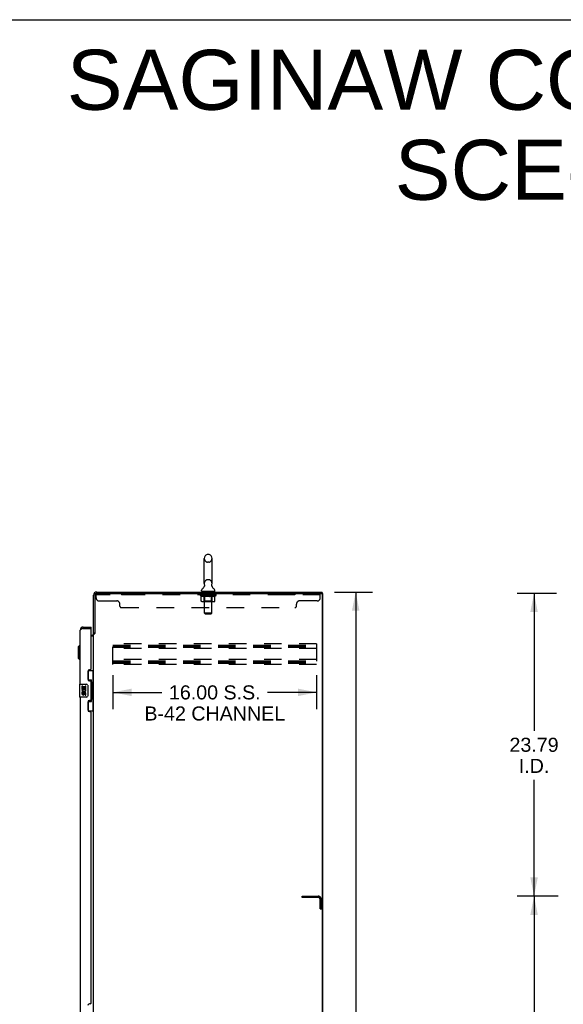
# Model space of a CAD drawing. Header units: inches. Extents: x 0 to 250, y 0 to 162.
# Tile 16 of 17: x 125 to 168, y 85 to 162. Entities that reach past the tile are written whole.
import ezdxf

# ---------------------------------------------------------------- set-up
doc = ezdxf.new("R2010")
doc.units = ezdxf.units.IN
doc.header["$LTSCALE"] = 13.77
doc.header["$MEASUREMENT"] = 0
doc.linetypes.add('HIDDEN', pattern=[0.2, 0.1, -0.1])
doc.layers.get('0').update_dxf_attribs({"linetype": 'CONTINUOUS'})
for name, color, linetype in [('02___PRT_ALL_AXES', 7, 'CONTINUOUS'), ('DEFAULT_2', 8, 'HIDDEN'), ('DIMENSIONS', 7, 'CONTINUOUS')]:
    doc.layers.add(name, color=color, linetype=linetype)
doc.styles.get("Standard").update_dxf_attribs({"font": 'arial.ttf'})
doc.dimstyles.new('DIMSTYLE_1', dxfattribs={"dimtxt": 1.104545, "dimasz": 1.472727, "dimexe": 0.09, "dimexo": 0.07, "dimgap": 0.0375, "dimtad": 0, "dimtih": 1, "dimtoh": 1, "dimzin": 4, "dimdsep": 46, "dimtxsty": 'Standard', "dimblk": '_FILLED', "dimblk1": '_FILLED', "dimblk2": '_FILLED', "dimcen": 0.09, "dimazin": 1, "dimtfac": 1, "dimtdec": 3, "dimtofl": 0, "dimtmove": 0, "dimatfit": 3, "dimldrblk": '_FILLED', "dimfxl": 1, "dimtolj": 1, "dimtzin": 4, "dimarcsym": 0})

# ---------------------------------------------------------------- blocks, each defined once
blk = doc.blocks.new('_FILLED')
at = {"color": 0, "linetype": 'ByBlock'}
blk.add_solid([(0, 0), (-1, 0.2), (-1, -0.2)], dxfattribs=at)
blk = doc.blocks.new('*D2')
at = {"layer": 'DIMENSIONS', "color": 2, "linetype": 'Continuous'}
for p, q in [((149.909, 117.038), (152.914, 117.038)), ((151.588, 117.038), (151.588, 82.142)), ((151.588, 45.038), (151.588, 79.933)), ((149.909, 45.038), (152.914, 45.038))]:
    blk.add_line(p, q, dxfattribs=at)
at = {"layer": 'DIMENSIONS', "color": 2, "linetype": 'Continuous', "xscale": 1.4727272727, "yscale": 1.4727272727, "zscale": 1.4727272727}
for p, rotation in [((151.588, 117.038), 90), ((151.588, 45.038), 270)]:
    blk.add_blockref('_FILLED', p, dxfattribs=dict(at, rotation=rotation))
at = {"layer": 'DIMENSIONS', "color": 2, "linetype": 'Continuous', "insert": (151.588, 81.59), "char_height": 1.1045, "width": 3.85975, "attachment_point": 2, "line_spacing_factor": 0.9}
blk.add_mtext('72.00', dxfattribs=at)
blk = doc.blocks.new('*D3')
at = {"layer": 'DIMENSIONS', "color": 2, "linetype": 'Continuous'}
for p, q in [((132.513, 110.499), (132.513, 107.829)), ((148.513, 110.499), (148.513, 107.829)), ((132.513, 109.154), (136.364, 109.154)), ((148.513, 109.154), (144.663, 109.154))]:
    blk.add_line(p, q, dxfattribs=at)
at = {"layer": 'DIMENSIONS', "color": 2, "linetype": 'Continuous', "xscale": 1.4727272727, "yscale": 1.4727272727, "zscale": 1.4727272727, "rotation": 180}
blk.add_blockref('_FILLED', (132.513, 109.154), dxfattribs=at)
at = {"layer": 'DIMENSIONS', "color": 2, "linetype": 'Continuous', "xscale": 1.4727272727, "yscale": 1.4727272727, "zscale": 1.4727272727}
blk.add_blockref('_FILLED', (148.513, 109.154), dxfattribs=at)
at = {"layer": 'DIMENSIONS', "color": 2, "linetype": 'Continuous', "insert": (140.513, 109.706), "char_height": 1.10455, "width": 11.04545, "attachment_point": 2, "line_spacing_factor": 0.9}
blk.add_mtext('16.00 S.S.\\PB-42 CHANNEL', dxfattribs=at)
blk = doc.blocks.new('*D18')
at = {"layer": 'DIMENSIONS', "color": 2, "linetype": 'Continuous'}
for p, q in [((167.508, 93.142), (164.277, 93.142)), ((165.603, 93.142), (165.603, 82.246)), ((165.603, 69.142), (165.603, 80.037)), ((167.508, 69.142), (164.277, 69.142))]:
    blk.add_line(p, q, dxfattribs=at)
at = {"layer": 'DIMENSIONS', "color": 2, "linetype": 'Continuous', "xscale": 1.4727272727, "yscale": 1.4727272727, "zscale": 1.4727272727}
for p, rotation in [((165.603, 93.142), 90), ((165.603, 69.142), 270)]:
    blk.add_blockref('_FILLED', p, dxfattribs=dict(at, rotation=rotation))
at = {"layer": 'DIMENSIONS', "color": 2, "linetype": 'Continuous', "insert": (165.603, 81.694), "char_height": 1.1045, "width": 3.85975, "attachment_point": 2, "line_spacing_factor": 0.9}
blk.add_mtext('24.00', dxfattribs=at)
blk = doc.blocks.new('*D22')
at = {"color": 2, "linetype": 'Continuous'}
for p, q in [((167.362, 116.934), (164.277, 116.934)), ((165.603, 116.934), (165.603, 106.142)), ((165.603, 93.142), (165.603, 102.276)), ((167.508, 93.142), (164.277, 93.142))]:
    blk.add_line(p, q, dxfattribs=at)
at = {"color": 2, "linetype": 'Continuous', "xscale": 1.4727272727, "yscale": 1.4727272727, "zscale": 1.4727272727}
for p, rotation in [((165.603, 116.934), 90), ((165.603, 93.142), 270)]:
    blk.add_blockref('_FILLED', p, dxfattribs=dict(at, rotation=rotation))
at = {"color": 2, "linetype": 'Continuous', "insert": (165.603, 105.59), "char_height": 1.1045, "width": 3.85975, "attachment_point": 2, "line_spacing_factor": 0.9}
blk.add_mtext('23.79\\PI.D.', dxfattribs=at)

msp = doc.modelspace()

# ---------------------------------------------------------------- linework, layer by layer
at = {"color": 7, "linetype": 'Continuous'}
for p, q in [((0, 162), (250.364, 162)), ((140.036, 119.983), (139.949, 119.983)), ((139.686, 117.708), (139.686, 119.683)), ((140.298, 117.708), (140.298, 119.683)), ((139.469, 117.137), (139.469, 117.176)), ((139.492, 117.068), (139.492, 117.038)), ((140.492, 117.068), (139.492, 117.068)), ((139.701, 117.489), (139.699, 117.485)), ((140.492, 117.068), (140.492, 117.038)), ((140.515, 117.137), (140.515, 117.176)), ((148.992, 116.934), (148.878, 116.934)), ((148.94, 116.934), (148.94, 117.038)), ((148.992, 45.142), (148.992, 116.934)), ((130.181, 114.288), (130.181, 114.184)), ((130.788, 114.184), (130.768, 114.184)), ((130.788, 114.184), (130.788, 114.288)), ((131.096, 113.797), (130.992, 113.797)), ((129.777, 112.72), (129.895, 112.838)), ((129.777, 112.72), (129.777, 111.854)), ((129.895, 112.838), (129.895, 111.736)), ((129.895, 112.838), (129.934, 112.838)), ((129.777, 111.854), (129.895, 111.736)), ((129.895, 111.736), (129.934, 111.736)), ((130.552, 110.863), (130.992, 110.863)), ((130.588, 110.083), (130.588, 110.863)), ((130.953, 109.838), (130.953, 110.863)), ((130.588, 110.128), (130.815, 110.128)), ((130.815, 108.448), (130.815, 110.128)), ((130.852, 109.889), (130.852, 109.868)), ((129.874, 109.773), (129.874, 108.803)), ((129.889, 109.788), (130.429, 109.788)), ((130.529, 109.688), (130.529, 108.888)), ((130.852, 109.838), (130.852, 108.738)), ((130.975, 109.838), (130.852, 109.838)), ((130.975, 108.738), (130.975, 109.838)), ((130.429, 108.788), (129.889, 108.788)), ((130.588, 107.713), (130.588, 108.493)), ((130.588, 108.448), (130.815, 108.448)), ((130.975, 108.738), (130.852, 108.738)), ((130.852, 108.708), (130.852, 108.687)), ((130.953, 107.713), (130.953, 108.738)), ((130.552, 107.713), (130.992, 107.713))]:
    msp.add_line(p, q, dxfattribs=at)
at = {"color": 3, "linetype": 'Continuous'}
for p, q in [((131.239, 117.038), (148.94, 117.038)), ((131.239, 116.934), (148.878, 116.934)), ((148.94, 116.871), (148.94, 45.204)), ((130.992, 113.784), (130.992, 116.791)), ((131.096, 116.791), (131.096, 113.786)), ((129.934, 109.788), (129.934, 114.041)), ((130.084, 114.147), (130.072, 114.142)), ((130.095, 114.152), (130.084, 114.147)), ((130.107, 114.156), (130.095, 114.152)), ((130.119, 114.161), (130.107, 114.156)), ((130.137, 114.168), (130.119, 114.161)), ((130.162, 114.177), (130.137, 114.168)), ((130.181, 114.184), (130.162, 114.177)), ((130.181, 114.288), (130.788, 114.288)), ((130.181, 114.184), (130.768, 114.184)), ((130.788, 110.995), (130.788, 114.164)), ((130.992, 52.33), (130.992, 113.745)), ((130.992, 113.745), (131.067, 113.745)), ((130.788, 113.642), (130.85, 113.642)), ((130.788, 113.59), (130.952, 113.59)), ((130.538, 110.805), (130.538, 110.185)), ((130.728, 110.935), (130.668, 110.935)), ((130.668, 110.055), (130.728, 110.055)), ((130.788, 108.58), (130.788, 109.995)), ((129.934, 108.788), (129.934, 83.538)), ((130.538, 108.39), (130.538, 107.77)), ((130.728, 108.52), (130.668, 108.52)), ((130.668, 107.64), (130.728, 107.64)), ((130.788, 84.745), (130.788, 107.58)), ((130.728, 84.685), (130.668, 84.685))]:
    msp.add_line(p, q, dxfattribs=at)
at = {"color": 7, "linetype": 'Continuous'}
for points in [[(139.706, 117.601), (139.707, 117.597), (139.709, 117.592), (139.71, 117.587), (139.711, 117.583), (139.712, 117.578), (139.713, 117.573), (139.714, 117.568), (139.714, 117.563), (139.715, 117.558), (139.715, 117.553), (139.715, 117.548), (139.714, 117.543), (139.714, 117.538), (139.714, 117.533), (139.713, 117.528), (139.712, 117.523), (139.711, 117.518), (139.71, 117.513), (139.708, 117.508), (139.707, 117.503), (139.705, 117.499), (139.703, 117.494), (139.701, 117.489)], [(140.286, 117.485), (140.284, 117.489), (140.282, 117.494), (140.28, 117.499), (140.278, 117.503), (140.276, 117.508), (140.275, 117.513), (140.274, 117.518), (140.273, 117.523), (140.272, 117.528), (140.271, 117.533), (140.27, 117.538), (140.27, 117.543), (140.27, 117.548), (140.27, 117.553), (140.27, 117.558), (140.27, 117.563), (140.271, 117.568), (140.271, 117.573), (140.272, 117.578), (140.273, 117.583), (140.275, 117.587), (140.276, 117.592), (140.277, 117.597), (140.279, 117.601)], [(130.779, 110.027), (130.782, 110.03), (130.787, 110.039), (130.792, 110.047), (130.796, 110.054), (130.8, 110.061), (130.803, 110.067), (130.806, 110.073), (130.809, 110.079), (130.811, 110.084), (130.812, 110.089), (130.814, 110.093), (130.815, 110.097), (130.815, 110.101), (130.815, 110.104)], [(130.523, 109.724), (130.525, 109.718), (130.526, 109.712), (130.527, 109.706), (130.528, 109.7), (130.529, 109.694), (130.529, 109.688)], [(130.529, 108.888), (130.529, 108.881), (130.528, 108.875), (130.527, 108.869), (130.526, 108.863), (130.525, 108.857), (130.523, 108.852)], [(130.815, 108.472), (130.815, 108.475), (130.815, 108.479), (130.814, 108.483), (130.812, 108.487), (130.811, 108.492), (130.809, 108.497), (130.806, 108.502), (130.803, 108.508), (130.8, 108.515), (130.796, 108.522), (130.792, 108.529), (130.787, 108.537), (130.782, 108.545), (130.779, 108.549)]]:
    msp.add_lwpolyline(points, dxfattribs=at)
at = {"color": 3, "linetype": 'Continuous'}
for points in [[(130.072, 114.142), (130.067, 114.14), (130.061, 114.138), (130.056, 114.136), (130.05, 114.133), (130.045, 114.131), (130.04, 114.129), (130.035, 114.126), (130.03, 114.124), (130.025, 114.122), (130.02, 114.119), (130.016, 114.117), (130.011, 114.115), (130.006, 114.113), (130.002, 114.11), (129.998, 114.108), (129.994, 114.106), (129.99, 114.103), (129.986, 114.101), (129.982, 114.099), (129.978, 114.096), (129.975, 114.094), (129.972, 114.092), (129.968, 114.09), (129.965, 114.087), (129.962, 114.085), (129.959, 114.083), (129.957, 114.08), (129.954, 114.078), (129.952, 114.076), (129.95, 114.073), (129.948, 114.071), (129.946, 114.069), (129.944, 114.067), (129.942, 114.064), (129.941, 114.062), (129.939, 114.06), (129.938, 114.057), (129.937, 114.055), (129.936, 114.053), (129.936, 114.05), (129.935, 114.048), (129.935, 114.046), (129.934, 114.044), (129.934, 114.041)], [(131.067, 113.745), (131.069, 113.747), (131.071, 113.748), (131.072, 113.75), (131.074, 113.751), (131.075, 113.753), (131.077, 113.754), (131.078, 113.756), (131.079, 113.757), (131.08, 113.759), (131.081, 113.76), (131.081, 113.761), (131.082, 113.763), (131.083, 113.764)], [(131.083, 113.764), (131.085, 113.768), (131.086, 113.77), (131.087, 113.771), (131.088, 113.773), (131.089, 113.775), (131.09, 113.777), (131.091, 113.778), (131.092, 113.78), (131.093, 113.782), (131.095, 113.784), (131.096, 113.786)], [(130.952, 113.59), (130.952, 113.592), (130.952, 113.594), (130.953, 113.596), (130.953, 113.597), (130.954, 113.599), (130.955, 113.601), (130.956, 113.602), (130.958, 113.604), (130.959, 113.605), (130.961, 113.607), (130.963, 113.608), (130.965, 113.609), (130.967, 113.611), (130.969, 113.612), (130.972, 113.613)], [(130.972, 113.613), (130.976, 113.615), (130.979, 113.617), (130.981, 113.618), (130.983, 113.619), (130.986, 113.62), (130.987, 113.622), (130.989, 113.623), (130.99, 113.625), (130.991, 113.626), (130.992, 113.628), (130.992, 113.629), (130.992, 113.631)]]:
    msp.add_lwpolyline(points, dxfattribs=at)
at = {"color": 7, "linetype": 'Continuous'}
for centre, radius, start, end in [((139.992, 119.683), 0.306, 105.63034, 180), ((139.949, 119.84), 0.144, 90, 105.63034), ((140.036, 119.84), 0.144, 74.36966, 90), ((139.992, 119.683), 0.306, 0, 74.36966), ((139.992, 117.708), 0.306, 180, 200.48713), ((139.992, 117.708), 0.306, 339.51287, 360), ((139.613, 117.176), 0.144, 124.66265, 180), ((139.538, 117.137), 0.069, 180, 270), ((139.234, 117.725), 0.523, 304.66237, 336.9318), ((140.751, 117.725), 0.523, 203.0682, 235.33763), ((140.446, 117.137), 0.069, 270, 360), ((140.372, 117.176), 0.144, 0, 55.33735), ((130.181, 114.041), 0.142, 90, 131.36625), ((130.098, 113.898), 0.26, 87.3791, 90), ((129.889, 109.773), 0.015, 90, 180), ((130.429, 109.688), 0.1, 21.20502, 90), ((129.889, 108.803), 0.015, 180, 270), ((130.429, 108.888), 0.1, 270, 338.79459)]:
    msp.add_arc(centre, radius, start, end, dxfattribs=at)
at = {"color": 3, "linetype": 'Continuous'}
for centre, radius, start, end in [((131.239, 116.791), 0.246, 90, 180), ((131.239, 116.791), 0.143, 90, 180), ((148.878, 116.871), 0.0625, 0, 90), ((130.181, 114.041), 0.246, 90, 180), ((130.768, 114.164), 0.02, 0, 90), ((130.85, 113.784), 0.142, 270, 360), ((130.668, 110.805), 0.13, 90, 180), ((130.728, 110.995), 0.06, 270, 360), ((130.668, 110.185), 0.13, 180, 270), ((130.728, 109.995), 0.06, 0, 90), ((130.668, 108.39), 0.13, 90, 180), ((130.728, 108.58), 0.06, 270, 360), ((130.668, 107.77), 0.13, 180, 270), ((130.728, 107.58), 0.06, 0, 90), ((130.668, 84.555), 0.13, 90, 180), ((130.728, 84.745), 0.06, 270, 360)]:
    msp.add_arc(centre, radius, start, end, dxfattribs=at)
at = {"color": 7, "linetype": 'Continuous'}
for centre, start_param, end_param in [((130.748, 109.878), -1.51401, -0.699287), ((130.748, 109.878), -2.442306, -1.627583), ((130.748, 108.697), -1.51401, -0.699287), ((130.748, 108.697), -2.442306, -1.627583)]:
    msp.add_ellipse(centre, major_axis=(0, 0.18), ratio=0.579493, start_param=start_param, end_param=end_param, dxfattribs=at)
at = {"layer": '02___PRT_ALL_AXES', "color": 8, "linetype": 'HIDDEN'}
for p, q in [((133.18, 116.934), (133.18, 116.83)), ((134.055, 116.934), (133.18, 116.934)), ((134.055, 116.83), (133.18, 116.83)), ((134.055, 116.934), (134.055, 116.83)), ((139.555, 116.83), (139.555, 116.934)), ((140.43, 116.934), (139.555, 116.934)), ((140.43, 116.83), (139.555, 116.83)), ((140.43, 116.83), (140.43, 116.934)), ((145.93, 116.934), (145.93, 116.83)), ((146.805, 116.934), (145.93, 116.934)), ((146.805, 116.83), (145.93, 116.83)), ((146.805, 116.934), (146.805, 116.83))]:
    msp.add_line(p, q, dxfattribs=at)
at = {"layer": '02___PRT_ALL_AXES', "color": 7, "linetype": 'Continuous'}
for p, q in [((130.077, 109.634), (130.077, 109.403)), ((130.14, 109.634), (130.077, 109.634)), ((130.077, 109.403), (130.339, 109.403)), ((130.077, 109.173), (130.077, 109.036)), ((130.14, 109.173), (130.077, 109.173)), ((130.148, 109.367), (130.09, 109.392)), ((130.14, 109.466), (130.14, 109.634)), ((130.203, 109.466), (130.14, 109.466)), ((130.14, 109.036), (130.14, 109.173)), ((130.203, 109.602), (130.203, 109.466)), ((130.264, 109.602), (130.203, 109.602)), ((130.203, 109.078), (130.203, 109.036)), ((130.264, 109.466), (130.264, 109.602)), ((130.329, 109.466), (130.264, 109.466)), ((130.264, 109.016), (130.264, 109.085)), ((130.339, 109.403), (130.312, 109.384)), ((130.329, 109.634), (130.329, 109.466)), ((130.392, 109.634), (130.329, 109.634)), ((130.329, 109.078), (130.329, 108.942)), ((130.373, 109.403), (130.392, 109.403)), ((130.392, 109.403), (130.392, 109.634)), ((130.392, 108.942), (130.392, 109.078)), ((130.329, 108.942), (130.392, 108.942))]:
    msp.add_line(p, q, dxfattribs=at)
for centre, radius, start, end in [((130.234, 109.33), 0.157, 156.59665, 341.87913), ((130.234, 109.33), 0.0943, 156.59665, 35.11217), ((130.297, 109.078), 0.0943, 0, 180), ((130.298, 109.073), 0.0362, 83.42855, 161.76278), ((130.297, 109.078), 0.0314, 0, 81.22946), ((130.234, 109.33), 0.157, 25.73705, 27.8532), ((130.238, 109.33), 0.154, 341.41988, 26.19629), ((130.172, 109.036), 0.0943, 180, 248.67039), ((130.172, 109.036), 0.0943, 248.69989, 347.43379), ((130.172, 109.036), 0.0314, 180, 0.04847)]:
    msp.add_arc(centre, radius, start, end, dxfattribs=at)
at = {"layer": 'DEFAULT_2', "color": 8, "linetype": 'HIDDEN'}
for p, q in [((140.036, 119.383), (139.949, 119.383)), ((140.036, 118.008), (139.949, 118.008)), ((131.18, 116.589), (131.18, 116.934)), ((131.239, 116.934), (131.18, 116.934)), ((148.805, 116.83), (131.18, 116.83)), ((139.359, 116.791), (139.359, 116.831)), ((139.359, 116.831), (139.665, 116.831)), ((139.36, 116.831), (139.36, 116.836)), ((139.48, 116.834), (139.36, 116.836)), ((139.369, 116.831), (139.369, 116.838)), ((139.377, 116.828), (139.377, 116.831)), ((139.377, 116.828), (140.607, 116.828)), ((139.386, 116.828), (139.386, 116.831)), ((139.387, 116.828), (139.387, 116.831)), ((139.397, 116.831), (139.397, 116.838)), ((139.413, 116.828), (139.413, 116.831)), ((139.415, 116.828), (139.415, 116.831)), ((139.444, 116.831), (139.444, 116.838)), ((139.458, 116.828), (139.458, 116.831)), ((139.461, 116.828), (139.461, 116.831)), ((139.48, 116.831), (139.48, 116.834)), ((139.507, 116.831), (139.507, 116.838)), ((139.509, 116.828), (139.509, 116.831)), ((139.509, 116.828), (139.509, 116.831)), ((139.512, 116.828), (139.512, 116.831)), ((139.519, 116.828), (139.519, 116.831)), ((139.519, 116.828), (139.519, 116.831)), ((139.523, 116.828), (139.523, 116.831)), ((139.526, 116.828), (139.526, 116.832)), ((139.531, 116.828), (139.531, 116.831)), ((139.545, 116.828), (139.545, 116.831)), ((139.563, 116.828), (139.563, 116.834)), ((139.563, 116.828), (139.563, 116.831)), ((139.584, 116.828), (139.584, 116.831)), ((139.584, 116.828), (139.584, 116.831)), ((139.585, 116.831), (139.585, 116.838)), ((139.595, 116.828), (139.595, 116.831)), ((139.599, 116.828), (139.599, 116.831)), ((139.608, 116.828), (139.608, 116.831)), ((139.62, 116.828), (139.62, 116.835)), ((139.635, 116.828), (139.635, 116.831)), ((139.638, 116.828), (139.638, 116.831)), ((139.665, 116.828), (139.665, 116.831)), ((139.732, 116.831), (139.67, 116.831)), ((139.676, 116.831), (139.676, 116.838)), ((139.68, 117.068), (139.68, 117.038)), ((139.682, 116.828), (139.682, 116.831)), ((139.687, 116.828), (139.687, 116.831)), ((139.692, 115.387), (139.692, 117.033)), ((139.693, 116.828), (139.693, 116.836)), ((139.697, 116.828), (139.697, 116.831)), ((139.708, 116.828), (139.708, 116.831)), ((139.732, 116.828), (139.732, 116.831)), ((139.807, 116.831), (139.748, 116.831)), ((139.768, 116.828), (139.768, 116.831)), ((139.776, 116.831), (139.776, 116.838)), ((139.779, 116.828), (139.779, 116.831)), ((139.782, 116.828), (139.782, 116.837)), ((139.784, 116.828), (139.784, 116.831)), ((139.792, 116.828), (139.792, 116.831)), ((139.807, 116.828), (139.807, 116.831)), ((139.888, 116.831), (139.833, 116.831)), ((139.846, 116.828), (139.846, 116.831)), ((139.878, 116.831), (139.992, 116.838)), ((139.882, 116.831), (139.882, 116.838)), ((139.883, 116.838), (139.882, 116.838)), ((139.883, 116.831), (139.883, 116.838)), ((139.883, 116.828), (139.883, 116.831)), ((139.887, 116.828), (139.887, 116.831)), ((139.888, 116.828), (139.888, 116.831)), ((139.888, 116.828), (139.888, 116.831)), ((139.971, 116.831), (139.923, 116.831)), ((139.929, 116.828), (139.929, 116.831)), ((139.971, 116.828), (139.971, 116.831)), ((139.99, 116.831), (139.99, 116.831)), ((139.99, 116.828), (139.99, 116.831)), ((139.99, 116.828), (139.99, 116.831)), ((139.992, 116.831), (139.992, 116.838)), ((139.992, 116.838), (140.107, 116.831)), ((139.995, 116.828), (139.995, 116.831)), ((139.995, 116.828), (139.995, 116.831)), ((139.995, 116.831), (139.995, 116.831)), ((140.013, 116.828), (140.013, 116.831)), ((140.013, 116.831), (140.061, 116.831)), ((140.056, 116.828), (140.056, 116.831)), ((140.096, 116.828), (140.096, 116.831)), ((140.097, 116.828), (140.097, 116.831)), ((140.097, 116.831), (140.151, 116.831)), ((140.098, 116.828), (140.098, 116.831)), ((140.102, 116.831), (140.102, 116.838)), ((140.102, 116.831), (140.102, 116.838)), ((140.102, 116.838), (140.102, 116.838)), ((140.102, 116.828), (140.102, 116.831)), ((140.138, 116.828), (140.138, 116.831)), ((140.177, 116.828), (140.177, 116.831)), ((140.177, 116.831), (140.236, 116.831)), ((140.193, 116.828), (140.193, 116.831)), ((140.2, 116.828), (140.2, 116.831)), ((140.203, 116.828), (140.203, 116.837)), ((140.205, 116.828), (140.205, 116.831)), ((140.209, 116.831), (140.209, 116.838)), ((140.216, 116.828), (140.216, 116.831)), ((140.252, 116.828), (140.252, 116.831)), ((140.252, 116.831), (140.314, 116.831)), ((140.276, 116.828), (140.276, 116.831)), ((140.287, 116.828), (140.287, 116.831)), ((140.291, 116.828), (140.291, 116.836)), ((140.292, 115.387), (140.292, 117.033)), ((140.297, 116.828), (140.297, 116.831)), ((140.302, 116.828), (140.302, 116.831)), ((140.305, 117.068), (140.305, 117.038)), ((140.309, 116.831), (140.309, 116.838)), ((140.319, 116.828), (140.319, 116.831)), ((140.319, 116.831), (140.521, 116.831)), ((140.346, 116.828), (140.346, 116.831)), ((140.349, 116.828), (140.349, 116.831)), ((140.365, 116.828), (140.365, 116.835)), ((140.376, 116.828), (140.376, 116.831)), ((140.386, 116.828), (140.386, 116.831)), ((140.39, 116.828), (140.39, 116.831)), ((140.399, 116.831), (140.399, 116.838)), ((140.401, 116.828), (140.401, 116.831)), ((140.401, 116.828), (140.401, 116.831)), ((140.421, 116.828), (140.421, 116.834)), ((140.422, 116.828), (140.422, 116.831)), ((140.44, 116.828), (140.44, 116.831)), ((140.454, 116.828), (140.454, 116.831)), ((140.458, 116.828), (140.458, 116.832)), ((140.462, 116.828), (140.462, 116.831)), ((140.465, 116.828), (140.465, 116.831)), ((140.465, 116.828), (140.465, 116.831)), ((140.472, 116.828), (140.472, 116.831)), ((140.475, 116.828), (140.475, 116.831)), ((140.476, 116.828), (140.476, 116.831)), ((140.477, 116.831), (140.477, 116.838)), ((140.524, 116.828), (140.524, 116.831)), ((140.526, 116.828), (140.526, 116.831)), ((140.541, 116.831), (140.541, 116.838)), ((140.569, 116.828), (140.569, 116.831)), ((140.571, 116.828), (140.571, 116.831)), ((140.587, 116.831), (140.587, 116.838)), ((140.597, 116.828), (140.597, 116.831)), ((140.598, 116.828), (140.598, 116.831)), ((140.607, 116.828), (140.607, 116.831)), ((140.616, 116.831), (140.616, 116.838)), ((140.626, 116.791), (140.626, 116.838)), ((148.805, 116.589), (148.805, 116.934)), ((131.43, 116.339), (132.805, 116.339)), ((133.055, 115.934), (133.055, 116.089)), ((139.456, 116.723), (139.359, 116.791)), ((140.626, 116.791), (139.359, 116.791)), ((139.456, 116.317), (139.456, 116.723)), ((139.456, 116.723), (139.471, 116.713)), ((139.486, 116.704), (139.471, 116.713)), ((139.5, 116.696), (139.485, 116.704)), ((140.483, 116.279), (139.499, 116.279)), ((139.514, 116.69), (139.5, 116.697)), ((139.529, 116.684), (139.514, 116.69)), ((139.543, 116.68), (139.529, 116.684)), ((139.637, 116.68), (139.543, 116.68)), ((139.637, 116.68), (139.651, 116.684)), ((139.68, 116.319), (139.64, 116.279)), ((139.665, 116.69), (139.651, 116.684)), ((139.68, 116.696), (139.665, 116.69)), ((139.694, 116.704), (139.679, 116.696)), ((139.68, 116.319), (139.68, 116.788)), ((140.305, 116.319), (139.68, 116.319)), ((139.709, 116.713), (139.694, 116.704)), ((139.723, 116.723), (139.709, 116.713)), ((139.723, 116.317), (139.723, 116.723)), ((139.723, 116.723), (139.753, 116.713)), ((139.781, 116.704), (139.752, 116.713)), ((139.81, 116.696), (139.781, 116.704)), ((139.838, 116.69), (139.809, 116.697)), ((139.866, 116.684), (139.837, 116.69)), ((139.893, 116.68), (139.865, 116.684)), ((140.091, 116.68), (139.893, 116.68)), ((140.091, 116.68), (140.119, 116.684)), ((140.146, 116.69), (140.119, 116.684)), ((140.174, 116.696), (140.146, 116.69)), ((140.202, 116.704), (140.174, 116.696)), ((140.23, 116.712), (140.201, 116.704)), ((140.259, 116.722), (140.23, 116.712)), ((140.237, 116.279), (140.24, 116.28)), ((140.245, 116.282), (140.247, 116.284)), ((140.247, 116.284), (140.25, 116.286)), ((140.259, 116.317), (140.259, 116.722)), ((140.259, 116.722), (140.273, 116.712)), ((140.287, 116.704), (140.273, 116.713)), ((140.3, 116.696), (140.287, 116.704)), ((140.314, 116.69), (140.3, 116.696)), ((140.305, 116.319), (140.305, 116.788)), ((140.305, 116.319), (140.345, 116.279)), ((140.327, 116.684), (140.314, 116.69)), ((140.341, 116.68), (140.327, 116.684)), ((140.445, 116.68), (140.341, 116.68)), ((140.445, 116.68), (140.458, 116.684)), ((140.472, 116.69), (140.458, 116.684)), ((140.485, 116.696), (140.471, 116.69)), ((140.499, 116.704), (140.485, 116.696)), ((140.512, 116.712), (140.498, 116.704)), ((140.526, 116.722), (140.512, 116.712)), ((140.526, 116.722), (140.626, 116.791)), ((140.526, 116.317), (140.526, 116.722)), ((146.93, 115.934), (146.93, 116.089)), ((148.555, 116.339), (147.18, 116.339)), ((133.18, 115.809), (146.805, 115.809)), ((139.761, 115.318), (139.692, 115.387)), ((140.292, 115.387), (139.692, 115.387)), ((139.761, 115.318), (140.223, 115.318)), ((140.223, 115.318), (140.292, 115.387)), ((132.513, 111.35), (132.513, 112.975)), ((148.513, 112.975), (132.513, 112.975)), ((148.513, 112.975), (148.513, 111.35)), ((132.513, 112.871), (148.513, 112.871)), ((132.513, 112.781), (148.513, 112.781)), ((132.513, 112.704), (148.513, 112.704)), ((148.513, 112.6), (132.513, 112.6)), ((148.513, 111.725), (132.513, 111.725)), ((132.513, 111.621), (148.513, 111.621)), ((132.513, 111.531), (148.513, 111.531)), ((132.513, 111.454), (148.513, 111.454)), ((148.513, 111.35), (132.513, 111.35)), ((147.388, 93.038), (147.388, 93.142)), ((147.388, 93.142), (148.642, 93.142)), ((148.642, 93.038), (147.388, 93.038)), ((148.784, 92.142), (148.784, 92.895)), ((148.888, 92.142), (148.888, 92.895)), ((148.784, 92.142), (148.888, 92.142))]:
    msp.add_line(p, q, dxfattribs=at)
for points in [[(139.499, 116.279), (139.494, 116.28), (139.488, 116.281), (139.483, 116.282), (139.479, 116.284), (139.474, 116.286), (139.47, 116.289), (139.466, 116.293), (139.462, 116.297), (139.46, 116.301), (139.458, 116.306), (139.456, 116.311), (139.456, 116.317)], [(139.745, 116.279), (139.742, 116.28), (139.74, 116.281), (139.737, 116.282), (139.735, 116.284), (139.732, 116.286), (139.73, 116.289), (139.728, 116.293), (139.727, 116.297), (139.725, 116.301), (139.724, 116.306), (139.724, 116.311), (139.723, 116.317)], [(140.24, 116.28), (140.242, 116.281), (140.245, 116.282)], [(140.25, 116.286), (140.252, 116.289), (140.254, 116.293), (140.255, 116.297), (140.257, 116.301)], [(140.252, 116.289), (140.254, 116.293), (140.255, 116.297)], [(140.257, 116.301), (140.258, 116.306), (140.258, 116.311), (140.259, 116.317)], [(140.258, 116.306), (140.258, 116.311), (140.259, 116.317)], [(140.483, 116.279), (140.489, 116.28), (140.494, 116.281), (140.499, 116.282), (140.504, 116.284), (140.508, 116.286), (140.512, 116.289), (140.516, 116.293), (140.52, 116.297), (140.522, 116.301), (140.525, 116.306), (140.526, 116.311), (140.526, 116.317)]]:
    msp.add_lwpolyline(points, dxfattribs=at)
for centre, radius, start, end in [((139.992, 119.683), 0.306, 180, 254.36966), ((139.949, 119.527), 0.144, 254.36966, 270), ((140.036, 119.527), 0.144, 270, 285.63034), ((139.992, 119.683), 0.306, 285.63034, 360), ((139.992, 117.708), 0.306, 105.63034, 180), ((139.949, 117.865), 0.144, 90, 105.63034), ((140.036, 117.865), 0.144, 74.36966, 90), ((139.992, 117.708), 0.306, 0, 74.36966), ((139.64, 116.788), 0.0398, 0, 89.99999), ((139.658, 117.033), 0.0345, 0, 90), ((140.327, 117.033), 0.0345, 90, 180), ((140.345, 116.788), 0.0398, 90.00001, 180), ((131.43, 116.589), 0.25, 180, 270), ((132.805, 116.089), 0.25, 0, 90), ((147.18, 116.089), 0.25, 90, 180), ((148.555, 116.589), 0.25, 270, 360), ((133.18, 115.934), 0.125, 180, 270), ((146.805, 115.934), 0.125, 270, 360), ((148.642, 92.895), 0.246, 0, 90), ((148.642, 92.895), 0.142, 0, 90)]:
    msp.add_arc(centre, radius, start, end, dxfattribs=at)
for centre, major_axis, ratio, start_param, end_param in [((139.992, 116.838), (0.633, 0.007), 0.05963, 9.249616, 9.431313), ((139.992, 116.838), (0.633, 0), 0.060556, -3.083241, -2.96706), ((139.315, 116.826), (0.198, 0.002), 0.05963, 0.25549, 1.295341), ((139.992, 116.838), (0.633, 0.013), 0.05688, 2.791345, 2.965878), ((139.383, 116.826), (0.198, -0.002), 0.05963, 0.605815, 1.645666), ((139.992, 116.838), (0.633, -0.007), 0.05963, -2.96643, -2.791898), ((139.315, 116.819), (0.198, 0.004), 0.05688, 1.20151, 1.294789), ((139.383, 116.819), (0.198, 0), 0.060556, 1.551758, 1.645036), ((139.385, 116.821), (0.164, 0.002), 0.05963, 1.065228, 1.614276), ((139.339, 116.819), (0.198, 0.002), 0.05963, 1.170259, 1.376596), ((139.365, 116.821), (0.164, 0.003), 0.05688, 0.890143, 1.43919), ((139.423, 116.821), (0.164, 0), 0.060556, 1.240391, 1.789438), ((139.311, 116.826), (0.198, 0.004), 0.05688, 0.080405, 1.120256), ((139.992, 116.838), (0.633, 0.019), 0.052395, 2.616403, 2.790936), ((139.446, 116.826), (0.198, -0.004), 0.05688, 0.7809, 1.820751), ((139.992, 116.838), (0.633, -0.013), 0.05688, -2.791345, -2.616812), ((139.311, 116.819), (0.198, 0.006), 0.052395, 1.026568, 1.119847), ((139.446, 116.819), (0.198, -0.002), 0.05963, 1.72692, 1.820198), ((139.364, 116.821), (0.164, 0.005), 0.052395, 0.715201, 1.264248), ((139.478, 116.821), (0.164, -0.002), 0.05963, 1.415553, 1.9646), ((139.992, 116.838), (0.633, 0.025), 0.046319, 2.441654, 2.616187), ((139.525, 116.826), (0.198, -0.006), 0.052395, 0.955842, 1.995693), ((139.328, 116.826), (0.198, 0.006), 0.052395, -0.094537, 0.945314), ((139.992, 116.838), (0.633, -0.019), 0.052395, -2.616403, -2.44187), ((139.328, 116.819), (0.198, 0.008), 0.046319, 0.851819, 0.945098), ((139.525, 116.819), (0.198, -0.004), 0.05688, 1.902006, 1.995284), ((139.383, 116.821), (0.164, 0.006), 0.046319, 0.540452, 1.089499), ((139.549, 116.821), (0.164, -0.003), 0.05688, 1.590638, 2.139686), ((139.339, 116.826), (0.198, 0), 0.060556, 0.430652, 0.777569), ((139.992, 116.838), (0.633, 0.029), 0.038841, 2.267123, 2.441656), ((139.619, 116.826), (0.198, -0.008), 0.046319, 1.130591, 2.170442), ((139.365, 116.826), (0.198, 0.008), 0.046319, -0.269286, 0.770565), ((139.992, 116.838), (0.633, -0.025), 0.046319, -2.441654, -2.267121), ((139.365, 116.819), (0.198, 0.009), 0.038841, 0.677289, 0.770567), ((139.619, 116.819), (0.198, -0.006), 0.052395, 2.076947, 2.170226), ((139.419, 116.821), (0.164, 0.008), 0.038841, 0.365921, 0.914969), ((139.634, 116.821), (0.164, -0.005), 0.052395, 1.76558, 2.314627), ((139.992, 116.838), (0.633, 0.033), 0.030195, 2.09281, 2.267343), ((139.723, 116.826), (0.198, -0.009), 0.038841, 1.305122, 2.344973), ((139.421, 116.826), (0.198, 0.009), 0.038841, -0.443817, 0.596034), ((139.992, 116.838), (0.633, -0.029), 0.038841, -2.267123, -2.092591), ((139.421, 116.819), (0.198, 0.01), 0.030195, 0.502975, 0.596254), ((139.723, 116.819), (0.198, -0.008), 0.046319, 2.251696, 2.344975), ((139.474, 116.821), (0.164, 0.009), 0.030195, 0.191608, 0.740655), ((139.729, 116.821), (0.164, -0.006), 0.046319, 1.940329, 2.489376), ((139.495, 116.826), (0.198, 0.01), 0.030195, -0.61813, 0.421721), ((139.992, 116.838), (0.633, 0.036), 0.020645, 1.918687, 2.09322), ((139.836, 116.826), (0.198, -0.01), 0.030195, 1.479435, 2.519286), ((139.992, 116.838), (0.633, -0.033), 0.030195, -2.09281, -1.918277), ((139.495, 116.819), (0.198, 0.011), 0.020645, 0.328852, 0.422131), ((139.836, 116.819), (0.198, -0.009), 0.038841, 2.426227, 2.519505), ((139.544, 116.821), (0.164, 0.009), 0.020645, 0.017485, 0.566532), ((139.833, 116.821), (0.164, -0.008), 0.038841, 2.11486, 2.663907), ((139.584, 116.826), (0.198, 0.011), 0.020645, -0.792253, 0.247598), ((139.992, 116.838), (0.633, 0.038), 0.010478, 1.744704, 1.919237), ((139.954, 116.826), (0.198, -0.011), 0.020645, 1.653558, 2.693409), ((139.992, 116.838), (0.633, -0.036), 0.020645, -1.918687, -1.744154), ((139.584, 116.819), (0.198, 0.012), 0.010478, 0.154869, 0.248148), ((139.954, 116.819), (0.198, -0.01), 0.030195, 2.60054, 2.693819), ((139.628, 116.821), (0.164, 0.01), 0.010478, 6.126688, 6.675735), ((139.941, 116.821), (0.164, -0.009), 0.030195, 2.289173, 2.83822), ((139.685, 116.826), (0.198, 0.012), 0.010478, -0.966236, -0.000846), ((140.073, 116.826), (0.198, -0.012), 0.010478, 1.827541, 2.867392), ((139.992, 116.838), (0.633, -0.038), 0.010478, -1.744704, -1.570171), ((140.073, 116.819), (0.198, -0.011), 0.020645, 2.774664, 2.867942), ((140.051, 116.821), (0.164, -0.009), 0.020645, 2.463296, 3.012344), ((139.912, 116.826), (0.198, 0.012), 0.010478, 0.274201, 1.314052), ((139.825, 116.821), (0.164, 0.01), 0.010478, -0.000483, 0.504314), ((139.795, 116.819), (0.198, 0.012), 0.010478, 0.099668, 0.192946), ((139.992, 116.838), (0.633, 0.038), 0.010478, -1.571421, -1.396888), ((140.189, 116.819), (0.198, -0.012), 0.010478, 2.948646, 3.041925), ((140.159, 116.821), (0.164, -0.01), 0.010478, 2.637279, 3.142076), ((140.03, 116.826), (0.198, 0.011), 0.020645, 0.448184, 1.488034), ((139.934, 116.821), (0.164, 0.009), 0.020645, 0.129249, 0.678296), ((139.912, 116.819), (0.198, 0.011), 0.020645, 0.273651, 0.366929), ((139.992, 116.838), (0.633, 0.036), 0.020645, -1.397439, -1.222906), ((140.3, 116.826), (0.198, -0.012), 0.010478, -3.140747, -2.175357), ((139.992, 116.838), (0.633, -0.038), 0.010478, 1.222355, 1.396888), ((140.148, 116.826), (0.198, 0.01), 0.030195, 0.622307, 1.662158), ((140.043, 116.821), (0.164, 0.009), 0.030195, 0.303372, 0.852419), ((140.357, 116.821), (0.164, -0.01), 0.010478, 2.749043, 3.29809), ((140.401, 116.826), (0.198, -0.011), 0.020645, 2.893995, 3.933846), ((140.03, 116.819), (0.198, 0.01), 0.030195, 0.447774, 0.541052), ((140.401, 116.819), (0.198, -0.012), 0.010478, 2.893445, 2.986723), ((139.992, 116.838), (0.633, 0.033), 0.030195, -1.223315, -1.048783), ((139.992, 116.838), (0.633, -0.036), 0.020645, 1.048373, 1.222906), ((140.261, 116.826), (0.198, 0.009), 0.038841, 0.79662, 1.836471), ((140.152, 116.821), (0.164, 0.008), 0.038841, 0.477686, 1.026733), ((140.441, 116.821), (0.164, -0.009), 0.020645, 2.57506, 3.124108), ((140.49, 116.826), (0.198, -0.01), 0.030195, 2.719872, 3.759723), ((140.366, 116.826), (0.198, 0.008), 0.046319, 0.971151, 2.011002), ((140.148, 116.819), (0.198, 0.009), 0.038841, 0.622087, 0.715366), ((140.49, 116.819), (0.198, -0.011), 0.020645, 2.719462, 2.812741), ((139.992, 116.838), (0.633, 0.029), 0.038841, -1.049002, -0.874469), ((139.992, 116.838), (0.633, -0.033), 0.030195, 0.87425, 1.048783), ((140.255, 116.821), (0.164, 0.006), 0.046319, 0.652216, 1.201263), ((140.459, 116.826), (0.198, 0.006), 0.052395, 1.1459, 2.185751), ((140.511, 116.821), (0.164, -0.009), 0.030195, 2.400937, 2.949985), ((140.563, 116.826), (0.198, -0.009), 0.038841, 2.545558, 3.585409), ((140.351, 116.821), (0.164, 0.005), 0.052395, 0.826965, 1.376012), ((140.261, 116.819), (0.198, 0.008), 0.046319, 0.796618, 0.889896), ((140.563, 116.819), (0.198, -0.01), 0.030195, 2.545339, 2.638617), ((140.539, 116.826), (0.198, 0.004), 0.05688, 1.320842, 2.360692), ((139.992, 116.838), (0.633, 0.025), 0.046319, -0.874471, -0.699939), ((139.992, 116.838), (0.633, -0.029), 0.038841, 0.699936, 0.874469), ((140.619, 116.826), (0.198, -0.008), 0.046319, 2.371028, 3.410879), ((140.565, 116.821), (0.164, -0.008), 0.038841, 2.226624, 2.775671), ((140.601, 116.826), (0.198, 0.002), 0.05963, 1.495927, 2.535778), ((140.435, 116.821), (0.164, 0.003), 0.05688, 1.001907, 1.550954), ((140.656, 116.826), (0.198, -0.006), 0.052395, 2.196279, 3.23613), ((140.602, 116.821), (0.164, -0.006), 0.046319, 2.052093, 2.601141), ((140.366, 116.819), (0.198, 0.006), 0.052395, 0.971367, 1.064645), ((140.645, 116.826), (0.198, 0), 0.060556, 1.671089, 2.71094), ((140.619, 116.819), (0.198, -0.009), 0.038841, 2.371026, 2.464304), ((140.673, 116.826), (0.198, -0.004), 0.05688, 2.021337, 3.061188), ((139.992, 116.838), (0.633, 0.019), 0.052395, -0.699723, -0.52519), ((139.992, 116.838), (0.633, -0.025), 0.046319, 0.525406, 0.699939), ((140.67, 116.826), (0.198, -0.002), 0.05963, 1.846251, 2.886102), ((140.506, 116.821), (0.164, 0.002), 0.05963, 1.176993, 1.72604), ((140.62, 116.821), (0.164, -0.005), 0.052395, 1.877344, 2.426392), ((140.562, 116.821), (0.164, 0), 0.060556, 1.352155, 1.901202), ((140.62, 116.821), (0.164, -0.003), 0.05688, 1.702402, 2.25145), ((140.6, 116.821), (0.164, -0.002), 0.05963, 1.527317, 2.076364), ((140.459, 116.819), (0.198, 0.004), 0.05688, 1.146309, 1.239587), ((140.656, 116.819), (0.198, -0.008), 0.046319, 2.196495, 2.289773), ((139.992, 116.838), (0.633, 0.013), 0.05688, -0.524781, -0.350248), ((139.992, 116.838), (0.633, -0.019), 0.052395, 0.350657, 0.52519), ((140.539, 116.819), (0.198, 0.002), 0.05963, 1.321394, 1.414673), ((140.673, 116.819), (0.198, -0.006), 0.052395, 2.021746, 2.115024), ((139.992, 116.838), (0.633, 0.007), 0.05963, -0.349695, -0.175162), ((139.992, 116.838), (0.633, -0.013), 0.05688, 0.175715, 0.350248), ((140.601, 116.819), (0.198, 0), 0.060556, 1.496556, 1.589835), ((140.67, 116.819), (0.198, -0.004), 0.05688, 1.846804, 1.940083), ((140.645, 116.819), (0.198, -0.002), 0.05963, 1.671719, 1.764997), ((139.992, 116.838), (0.633, 0), 0.060556, -0.174533, 0), ((139.992, 116.838), (0.633, -0.007), 0.05963, 0.000629, 0.175162)]:
    msp.add_ellipse(centre, major_axis=major_axis, ratio=ratio, start_param=start_param, end_param=end_param, dxfattribs=at)

# ---------------------------------------------------------------- texts
at = {"layer": 'DIMENSIONS', "color": 2, "linetype": 'Continuous', "insert": (188.497, 159.634), "char_height": 4.71273, "width": 119.02702, "attachment_point": 2, "line_spacing_factor": 0.9}
msp.add_mtext('SAGINAW CONTROL & ENGINEERING\\PSCE-72EL7218SSFSD', dxfattribs=at)

# ---------------------------------------------------------------- dimensions: what is measured, and where the dimension line sits
at = {"color": 2, "linetype": 'Continuous'}
dim = msp.add_linear_dim(base=(165.603, 116.934), p1=(167.578, 93.142), p2=(167.432, 116.934), angle=90, text='<>\\PI.D.', dimstyle='DIMSTYLE_1', dxfattribs=at)
dim.commit()
dim.dimension.update_dxf_attribs({"geometry": '*D22', "text_midpoint": (165.603, 104.209), "dimtype": 160})
at = {"layer": 'DIMENSIONS', "color": 2, "linetype": 'Continuous'}
for base, p1, p2, picture, middle in [((151.588, 117.038), (149.839, 45.038), (149.839, 117.038), '*D2', (151.588, 81.032)), ((165.603, 93.142), (167.578, 69.142), (167.578, 93.142), '*D18', (165.588, 81.136))]:
    dim = msp.add_linear_dim(base=base, p1=p1, p2=p2, angle=90, dimstyle='DIMSTYLE_1', dxfattribs=at)
    dim.commit()
    dim.dimension.update_dxf_attribs({"geometry": picture, "text_midpoint": middle, "dimtype": 160})
dim = msp.add_linear_dim(base=(132.513, 109.154), p1=(148.513, 110.569), p2=(132.513, 110.569), angle=180, text='<> S.S.\\PB-42 CHANNEL', dimstyle='DIMSTYLE_1', dxfattribs=at)
dim.commit()
dim.dimension.update_dxf_attribs({"geometry": '*D3', "text_midpoint": (140.513, 108.326), "dimtype": 160})

doc.saveas('drawing.dxf')
